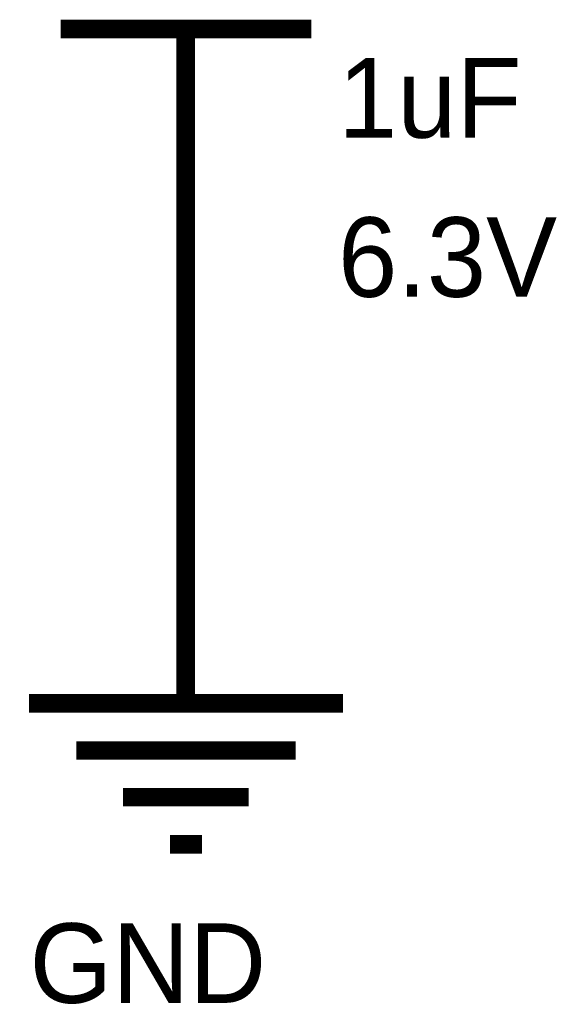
# Model space of a CAD drawing. Header units: inches. Extents: x 0 to 17, y 0 to 11.
# Tile 103 of 114: x 10.644 to 10.983, y 7.358 to 7.986. Entities that reach past the tile are written whole.
import ezdxf

# ---------------------------------------------------------------- set-up
doc = ezdxf.new("R2010")
doc.units = ezdxf.units.IN
doc.header["$MEASUREMENT"] = 0
doc.layers.add('Sheet', color=255, linetype='Continuous')

msp = doc.modelspace()

# ---------------------------------------------------------------- linework, layer by layer
at = {"layer": 'Sheet'}
for points in [[(10.6702, 7.98, 0.0118, 0.0118, 0), (10.82997, 7.98, 0.0118, 0.0118, 0)], [(10.74988, 7.94986, 0.0118, 0.0118, 0), (10.74988, 7.98, 0.0118, 0.0118, 0)], [(10.74988, 7.94986, 0.0118, 0.0118, 0), (10.74988, 7.84995, 0.0118, 0.0118, 0)], [(10.74988, 7.84995, 0.0118, 0.0118, 0), (10.74988, 7.64973, 0.0118, 0.0118, 0)], [(10.74988, 7.64973, 0.0118, 0.0118, 0), (10.74988, 7.54981, 0.0118, 0.0118, 0)], [(10.64998, 7.54981, 0.0118, 0.0118, 0), (10.85019, 7.54981, 0.0118, 0.0118, 0)], [(10.68011, 7.51968, 0.0118, 0.0118, 0), (10.82006, 7.51968, 0.0118, 0.0118, 0)], [(10.70984, 7.48994, 0.0118, 0.0118, 0), (10.78993, 7.48994, 0.0118, 0.0118, 0)], [(10.73997, 7.45981, 0.0118, 0.0118, 0), (10.76019, 7.45981, 0.0118, 0.0118, 0)]]:
    msp.add_lwpolyline(points, format="xyseb", dxfattribs=at)

# ---------------------------------------------------------------- texts
for s, p in [('1uF', (10.84701, 7.91061)), ('6.3V', (10.84701, 7.80911)), ('GND', (10.65037, 7.35871))]:
    msp.add_text(s, height=0.05075, dxfattribs=at).set_placement(p)

doc.saveas('drawing.dxf')
